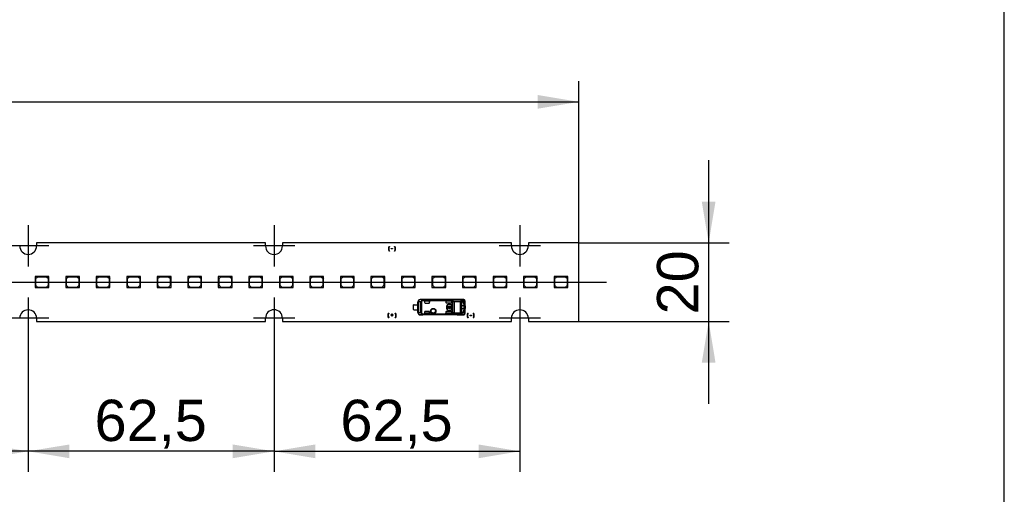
# Paper-space layout 'Layout1' of a CAD drawing. Header units: millimetres. Extents: x 0 to 406, y 0 to 285.
# Tile 6 of 7: x 281 to 406, y 140 to 201. Entities that reach past the tile are written whole.
import ezdxf
from ezdxf.enums import TextEntityAlignment as Align
from ezdxf.lldxf.tags import DXFTag

# ---------------------------------------------------------------- set-up
doc = ezdxf.new("R2010")
doc.units = ezdxf.units.MM
for name, color, linetype in [('10', 7, 'Continuous'), ('Default', 7, 'Continuous'), ('LINLED_560X20MM_', 7, 'Continuous')]:
    doc.layers.add(name, color=color, linetype=linetype)
doc.styles.add('SEACAD_Arial', font='arial.ttf')
tags = doc.linetypes.add('CENTER2', pattern=[28.575, 19.05, -3.175, 3.175, -3.175]).pattern_tags.tags
tags[10:11] = [DXFTag(74, 4), DXFTag(75, 0), DXFTag(340, '0'), DXFTag(46, 0.0), DXFTag(50, 0.0), DXFTag(44, 0.0), DXFTag(45, 0.0)]
tags[8:9] = [DXFTag(74, 4), DXFTag(75, 0), DXFTag(340, '0'), DXFTag(46, 0.0), DXFTag(50, 0.0), DXFTag(44, 0.0), DXFTag(45, 0.0)]
tags[6:7] = [DXFTag(74, 4), DXFTag(75, 0), DXFTag(340, '0'), DXFTag(46, 0.0), DXFTag(50, 0.0), DXFTag(44, 0.0), DXFTag(45, 0.0)]
tags[4:5] = [DXFTag(74, 4), DXFTag(75, 0), DXFTag(340, '0'), DXFTag(46, 0.0), DXFTag(50, 0.0), DXFTag(44, 0.0), DXFTag(45, 0.0)]
doc.dimstyles.new('ISO', dxfattribs={"dimtxt": 5.25, "dimasz": 5.25, "dimexe": 2.625, "dimexo": 0, "dimgap": 1.3125, "dimtad": 1, "dimlfac": 2, "dimtxsty": 'SEACAD_Arial', "dimblk1": '_SE_FILLED', "dimblk2": '_SE_FILLED', "dimsah": 1, "dimcen": 2.625, "dimadec": 0, "dimazin": 0, "dimtfac": 0.5, "dimtdec": 3, "dimtmove": 0, "dimatfit": 3, "dimfxl": 1, "dimarcsym": 0})

# ---------------------------------------------------------------- blocks, each defined once
blk = doc.blocks.new('SE')
at = {"layer": 'LINLED_560X20MM_', "color": 7, "linetype": 'Continuous'}
for p, q in [((311.77, 172.35), (282.67, 172.35)), ((282.67, 172.35), (282.67, 171.95)), ((311.77, 171.95), (311.77, 172.35)), ((343.02, 172.35), (313.92, 172.35)), ((313.92, 172.35), (313.92, 171.95)), ((327.49, 171.9), (327.53, 171.9)), ((327.75, 171.57), (327.75, 171.63)), ((327.75, 171.63), (327.92, 171.63)), ((327.92, 171.57), (327.75, 171.57)), ((327.92, 171.63), (327.92, 171.57)), ((328.15, 171.9), (328.19, 171.9)), ((343.02, 171.95), (343.02, 172.35)), ((351.59, 172.35), (345.17, 172.35)), ((345.17, 172.35), (345.17, 171.95)), ((351.59, 162.35), (351.59, 172.35)), ((327.53, 171.3), (327.49, 171.3)), ((328.19, 171.3), (328.15, 171.3)), ((283.98, 168.05), (282.48, 168.05)), ((282.48, 168.05), (282.48, 166.65)), ((282.78, 168), (282.53, 167.75)), ((282.53, 167.75), (282.53, 166.95)), ((283.93, 168), (282.78, 168)), ((284.18, 167.75), (283.93, 168)), ((284.23, 168.05), (283.98, 168.05)), ((283.98, 168.05), (284.23, 167.8)), ((284.18, 166.95), (284.18, 167.75)), ((284.23, 167.8), (284.23, 168.05)), ((284.23, 166.65), (284.23, 167.8)), ((287.86, 168.05), (286.36, 168.05)), ((286.36, 168.05), (286.36, 166.65)), ((286.66, 168), (286.41, 167.75)), ((286.41, 167.75), (286.41, 166.95)), ((287.81, 168), (286.66, 168)), ((288.06, 167.75), (287.81, 168)), ((288.11, 168.05), (287.86, 168.05)), ((287.86, 168.05), (288.11, 167.8)), ((288.06, 166.95), (288.06, 167.75)), ((288.11, 167.8), (288.11, 168.05)), ((288.11, 166.65), (288.11, 167.8)), ((291.74, 168.05), (290.24, 168.05)), ((290.24, 168.05), (290.24, 166.65)), ((290.54, 168), (290.29, 167.75)), ((290.29, 167.75), (290.29, 166.95)), ((291.69, 168), (290.54, 168)), ((291.94, 167.75), (291.69, 168)), ((291.99, 168.05), (291.74, 168.05)), ((291.74, 168.05), (291.99, 167.8)), ((291.94, 166.95), (291.94, 167.75)), ((291.99, 167.8), (291.99, 168.05)), ((291.99, 166.65), (291.99, 167.8)), ((295.62, 168.05), (294.12, 168.05)), ((294.12, 168.05), (294.12, 166.65)), ((294.42, 168), (294.17, 167.75)), ((294.17, 167.75), (294.17, 166.95)), ((295.57, 168), (294.42, 168)), ((295.82, 167.75), (295.57, 168)), ((295.87, 168.05), (295.62, 168.05)), ((295.62, 168.05), (295.87, 167.8)), ((295.82, 166.95), (295.82, 167.75)), ((295.87, 167.8), (295.87, 168.05)), ((295.87, 166.65), (295.87, 167.8)), ((299.5, 168.05), (298, 168.05)), ((298, 168.05), (298, 166.65)), ((298.3, 168), (298.05, 167.75)), ((298.05, 167.75), (298.05, 166.95)), ((299.45, 168), (298.3, 168)), ((299.7, 167.75), (299.45, 168)), ((299.75, 168.05), (299.5, 168.05)), ((299.5, 168.05), (299.75, 167.8)), ((299.7, 166.95), (299.7, 167.75)), ((299.75, 167.8), (299.75, 168.05)), ((299.75, 166.65), (299.75, 167.8)), ((303.38, 168.05), (301.88, 168.05)), ((301.88, 168.05), (301.88, 166.65)), ((302.18, 168), (301.93, 167.75)), ((301.93, 167.75), (301.93, 166.95)), ((303.33, 168), (302.18, 168)), ((303.58, 167.75), (303.33, 168)), ((303.63, 168.05), (303.38, 168.05)), ((303.38, 168.05), (303.63, 167.8)), ((303.58, 166.95), (303.58, 167.75)), ((303.63, 167.8), (303.63, 168.05)), ((303.63, 166.65), (303.63, 167.8)), ((307.26, 168.05), (305.76, 168.05)), ((305.76, 168.05), (305.76, 166.65)), ((306.06, 168), (305.81, 167.75)), ((305.81, 167.75), (305.81, 166.95)), ((307.21, 168), (306.06, 168)), ((307.46, 167.75), (307.21, 168)), ((307.51, 168.05), (307.26, 168.05)), ((307.26, 168.05), (307.51, 167.8)), ((307.46, 166.95), (307.46, 167.75)), ((307.51, 167.8), (307.51, 168.05)), ((307.51, 166.65), (307.51, 167.8)), ((311.14, 168.05), (309.64, 168.05)), ((309.64, 168.05), (309.64, 166.65)), ((309.94, 168), (309.69, 167.75)), ((309.69, 167.75), (309.69, 166.95)), ((311.09, 168), (309.94, 168)), ((311.34, 167.75), (311.09, 168)), ((311.39, 168.05), (311.14, 168.05)), ((311.14, 168.05), (311.39, 167.8)), ((311.34, 166.95), (311.34, 167.75)), ((311.39, 167.8), (311.39, 168.05)), ((311.39, 166.65), (311.39, 167.8)), ((315.02, 168.05), (313.52, 168.05)), ((313.52, 168.05), (313.52, 166.65)), ((313.82, 168), (313.57, 167.75)), ((313.57, 167.75), (313.57, 166.95)), ((314.97, 168), (313.82, 168)), ((315.22, 167.75), (314.97, 168)), ((315.27, 168.05), (315.02, 168.05)), ((315.02, 168.05), (315.27, 167.8)), ((315.22, 166.95), (315.22, 167.75)), ((315.27, 167.8), (315.27, 168.05)), ((315.27, 166.65), (315.27, 167.8)), ((318.9, 168.05), (317.4, 168.05)), ((317.4, 168.05), (317.4, 166.65)), ((317.7, 168), (317.45, 167.75)), ((317.45, 167.75), (317.45, 166.95)), ((318.85, 168), (317.7, 168)), ((319.1, 167.75), (318.85, 168)), ((319.15, 168.05), (318.9, 168.05)), ((318.9, 168.05), (319.15, 167.8)), ((319.1, 166.95), (319.1, 167.75)), ((319.15, 167.8), (319.15, 168.05)), ((319.15, 166.65), (319.15, 167.8)), ((322.78, 168.05), (321.28, 168.05)), ((321.28, 168.05), (321.28, 166.65)), ((321.58, 168), (321.33, 167.75)), ((321.33, 167.75), (321.33, 166.95)), ((322.73, 168), (321.58, 168)), ((322.98, 167.75), (322.73, 168)), ((323.03, 168.05), (322.78, 168.05)), ((322.78, 168.05), (323.03, 167.8)), ((322.98, 166.95), (322.98, 167.75)), ((323.03, 167.8), (323.03, 168.05)), ((323.03, 166.65), (323.03, 167.8)), ((326.66, 168.05), (325.16, 168.05)), ((325.16, 168.05), (325.16, 166.65)), ((325.46, 168), (325.21, 167.75)), ((325.21, 167.75), (325.21, 166.95)), ((326.61, 168), (325.46, 168)), ((326.86, 167.75), (326.61, 168)), ((326.91, 168.05), (326.66, 168.05)), ((326.66, 168.05), (326.91, 167.8)), ((326.86, 166.95), (326.86, 167.75)), ((326.91, 167.8), (326.91, 168.05)), ((326.91, 166.65), (326.91, 167.8)), ((330.54, 168.05), (329.04, 168.05)), ((329.04, 168.05), (329.04, 166.65)), ((329.34, 168), (329.09, 167.75)), ((329.09, 167.75), (329.09, 166.95)), ((330.49, 168), (329.34, 168)), ((330.74, 167.75), (330.49, 168)), ((330.79, 168.05), (330.54, 168.05)), ((330.54, 168.05), (330.79, 167.8)), ((330.74, 166.95), (330.74, 167.75)), ((330.79, 167.8), (330.79, 168.05)), ((330.79, 166.65), (330.79, 167.8)), ((334.42, 168.05), (332.92, 168.05)), ((332.92, 168.05), (332.92, 166.65)), ((333.22, 168), (332.97, 167.75)), ((332.97, 167.75), (332.97, 166.95)), ((334.37, 168), (333.22, 168)), ((334.62, 167.75), (334.37, 168)), ((334.67, 168.05), (334.42, 168.05)), ((334.42, 168.05), (334.67, 167.8)), ((334.62, 166.95), (334.62, 167.75)), ((334.67, 167.8), (334.67, 168.05)), ((334.67, 166.65), (334.67, 167.8)), ((338.3, 168.05), (336.8, 168.05)), ((336.8, 168.05), (336.8, 166.65)), ((337.1, 168), (336.85, 167.75)), ((336.85, 167.75), (336.85, 166.95)), ((338.25, 168), (337.1, 168)), ((338.5, 167.75), (338.25, 168)), ((338.55, 168.05), (338.3, 168.05)), ((338.3, 168.05), (338.55, 167.8)), ((338.5, 166.95), (338.5, 167.75)), ((338.55, 167.8), (338.55, 168.05)), ((338.55, 166.65), (338.55, 167.8)), ((342.18, 168.05), (340.68, 168.05)), ((340.68, 168.05), (340.68, 166.65)), ((340.98, 168), (340.73, 167.75)), ((340.73, 167.75), (340.73, 166.95)), ((342.13, 168), (340.98, 168)), ((342.38, 167.75), (342.13, 168)), ((342.43, 168.05), (342.18, 168.05)), ((342.18, 168.05), (342.43, 167.8)), ((342.38, 166.95), (342.38, 167.75)), ((342.43, 167.8), (342.43, 168.05)), ((342.43, 166.65), (342.43, 167.8)), ((346.06, 168.05), (344.56, 168.05)), ((344.56, 168.05), (344.56, 166.65)), ((344.86, 168), (344.61, 167.75)), ((344.61, 167.75), (344.61, 166.95)), ((346.01, 168), (344.86, 168)), ((346.26, 167.75), (346.01, 168)), ((346.31, 168.05), (346.06, 168.05)), ((346.06, 168.05), (346.31, 167.8)), ((346.26, 166.95), (346.26, 167.75)), ((346.31, 167.8), (346.31, 168.05)), ((346.31, 166.65), (346.31, 167.8)), ((349.94, 168.05), (348.44, 168.05)), ((348.44, 168.05), (348.44, 166.65)), ((348.74, 168), (348.49, 167.75)), ((348.49, 167.75), (348.49, 166.95)), ((349.89, 168), (348.74, 168)), ((350.14, 167.75), (349.89, 168)), ((350.19, 168.05), (349.94, 168.05)), ((349.94, 168.05), (350.19, 167.8)), ((350.14, 166.95), (350.14, 167.75)), ((350.19, 167.8), (350.19, 168.05)), ((350.19, 166.65), (350.19, 167.8)), ((282.48, 166.65), (284.23, 166.65)), ((282.53, 166.95), (282.78, 166.7)), ((282.78, 166.7), (283.93, 166.7)), ((283.93, 166.7), (284.18, 166.95)), ((286.36, 166.65), (288.11, 166.65)), ((286.41, 166.95), (286.66, 166.7)), ((286.66, 166.7), (287.81, 166.7)), ((287.81, 166.7), (288.06, 166.95)), ((290.24, 166.65), (291.99, 166.65)), ((290.29, 166.95), (290.54, 166.7)), ((290.54, 166.7), (291.69, 166.7)), ((291.69, 166.7), (291.94, 166.95)), ((294.12, 166.65), (295.87, 166.65)), ((294.17, 166.95), (294.42, 166.7)), ((294.42, 166.7), (295.57, 166.7)), ((295.57, 166.7), (295.82, 166.95)), ((298, 166.65), (299.75, 166.65)), ((298.05, 166.95), (298.3, 166.7)), ((298.3, 166.7), (299.45, 166.7)), ((299.45, 166.7), (299.7, 166.95)), ((301.88, 166.65), (303.63, 166.65)), ((301.93, 166.95), (302.18, 166.7)), ((302.18, 166.7), (303.33, 166.7)), ((303.33, 166.7), (303.58, 166.95)), ((305.76, 166.65), (307.51, 166.65)), ((305.81, 166.95), (306.06, 166.7)), ((306.06, 166.7), (307.21, 166.7)), ((307.21, 166.7), (307.46, 166.95)), ((309.64, 166.65), (311.39, 166.65)), ((309.69, 166.95), (309.94, 166.7)), ((309.94, 166.7), (311.09, 166.7)), ((311.09, 166.7), (311.34, 166.95)), ((313.52, 166.65), (315.27, 166.65)), ((313.57, 166.95), (313.82, 166.7)), ((313.82, 166.7), (314.97, 166.7)), ((314.97, 166.7), (315.22, 166.95)), ((317.4, 166.65), (319.15, 166.65)), ((317.45, 166.95), (317.7, 166.7)), ((317.7, 166.7), (318.85, 166.7)), ((318.85, 166.7), (319.1, 166.95)), ((321.28, 166.65), (323.03, 166.65)), ((321.33, 166.95), (321.58, 166.7)), ((321.58, 166.7), (322.73, 166.7)), ((322.73, 166.7), (322.98, 166.95)), ((325.16, 166.65), (326.91, 166.65)), ((325.21, 166.95), (325.46, 166.7)), ((325.46, 166.7), (326.61, 166.7)), ((326.61, 166.7), (326.86, 166.95)), ((329.04, 166.65), (330.79, 166.65)), ((329.09, 166.95), (329.34, 166.7)), ((329.34, 166.7), (330.49, 166.7)), ((330.49, 166.7), (330.74, 166.95)), ((332.92, 166.65), (334.67, 166.65)), ((332.97, 166.95), (333.22, 166.7)), ((333.22, 166.7), (334.37, 166.7)), ((334.37, 166.7), (334.62, 166.95)), ((336.8, 166.65), (338.55, 166.65)), ((336.85, 166.95), (337.1, 166.7)), ((337.1, 166.7), (338.25, 166.7)), ((338.25, 166.7), (338.5, 166.95)), ((340.68, 166.65), (342.43, 166.65)), ((340.73, 166.95), (340.98, 166.7)), ((340.98, 166.7), (342.13, 166.7)), ((342.13, 166.7), (342.38, 166.95)), ((344.56, 166.65), (346.31, 166.65)), ((344.61, 166.95), (344.86, 166.7)), ((344.86, 166.7), (346.01, 166.7)), ((346.01, 166.7), (346.26, 166.95)), ((348.44, 166.65), (350.19, 166.65)), ((348.49, 166.95), (348.74, 166.7)), ((348.74, 166.7), (349.89, 166.7)), ((349.89, 166.7), (350.14, 166.95)), ((330.57, 163.86), (330.57, 164.44)), ((330.64, 164.46), (331.12, 164.46)), ((331.12, 164.46), (331.12, 164.83)), ((331.12, 164.82), (331.12, 164.83)), ((331.19, 164.82), (331.12, 164.82)), ((331.12, 163.49), (331.12, 164.82)), ((331.12, 164.46), (331.12, 163.84)), ((331.5, 164.82), (331.19, 164.82)), ((331.19, 164.82), (331.19, 163.49)), ((336.14, 165.13), (331.42, 165.13)), ((331.42, 165.13), (331.42, 165.12)), ((331.76, 165.12), (331.42, 165.12)), ((331.5, 163.49), (331.5, 164.82)), ((331.58, 164.82), (331.5, 164.82)), ((331.58, 164.82), (331.58, 163.49)), ((331.65, 165.06), (331.7, 164.98)), ((335.46, 165.07), (331.7, 165.07)), ((331.7, 164.98), (331.7, 165.07)), ((335.43, 164.98), (331.7, 164.98)), ((331.76, 165.12), (336.65, 165.12)), ((331.76, 165.12), (331.76, 165.11)), ((336.65, 165.11), (331.76, 165.11)), ((331.97, 164.83), (331.97, 164.78)), ((332.61, 164.93), (332.07, 164.93)), ((332.62, 164.93), (332.07, 164.93)), ((332.07, 164.93), (332.07, 164.93)), ((332.07, 164.68), (332.52, 164.68)), ((332.62, 164.93), (332.61, 164.93)), ((332.61, 164.93), (332.61, 164.78)), ((332.61, 164.78), (332.62, 164.78)), ((332.62, 164.78), (332.62, 164.93)), ((335.33, 164.93), (334.67, 164.93)), ((334.67, 164.93), (334.67, 164.8)), ((335.33, 164.93), (334.67, 164.93)), ((334.67, 164.93), (334.67, 164.93)), ((334.67, 164.93), (334.67, 164.81)), ((334.67, 164.81), (334.67, 164.8)), ((334.77, 164.71), (335.33, 164.71)), ((334.78, 164.3), (334.77, 164.3)), ((334.77, 164.3), (334.77, 164)), ((334.77, 164), (334.78, 164)), ((334.78, 164.3), (334.78, 164)), ((334.91, 164.4), (334.84, 164.4)), ((334.84, 164.4), (334.84, 163.91)), ((334.91, 164.19), (334.91, 164.4)), ((334.96, 164.19), (334.91, 164.19)), ((334.91, 163.91), (334.91, 164.12)), ((334.91, 164.12), (334.96, 164.12)), ((334.98, 164.52), (334.98, 164.5)), ((335.28, 164.52), (334.98, 164.52)), ((335.28, 164.5), (334.98, 164.5)), ((335.23, 164.19), (335.02, 164.19)), ((335.02, 164.12), (335.23, 164.12)), ((335.08, 164.25), (335.08, 164.32)), ((335.17, 164.32), (335.17, 164.25)), ((335.28, 164.5), (335.28, 164.52)), ((335.34, 164.19), (335.29, 164.19)), ((335.29, 164.12), (335.34, 164.12)), ((335.33, 164.93), (335.33, 164.93)), ((335.34, 164.12), (335.34, 164.19)), ((335.4, 164.4), (335.38, 164.4)), ((335.38, 163.9), (335.38, 164.4)), ((335.4, 163.9), (335.4, 164.4)), ((335.43, 164.97), (335.43, 164.98)), ((335.43, 164.97), (335.43, 164.83)), ((335.43, 164.81), (335.43, 164.83)), ((335.43, 164.81), (335.43, 163.5)), ((335.57, 163.41), (335.57, 164.9)), ((335.74, 164.92), (336.56, 164.92)), ((335.74, 164.86), (335.74, 163.44)), ((336.56, 164.86), (335.74, 164.86)), ((336.14, 165.12), (336.14, 165.13)), ((336.94, 165.12), (336.14, 165.12)), ((336.95, 165.12), (336.14, 165.12)), ((336.56, 164.86), (336.56, 164.92)), ((336.56, 164.86), (336.66, 164.86)), ((336.56, 163.44), (336.56, 164.86)), ((336.94, 165.12), (336.65, 165.12)), ((336.65, 165.11), (336.65, 165.12)), ((336.66, 164.86), (336.66, 163.44)), ((336.67, 163.73), (336.67, 164.58)), ((336.97, 164.33), (336.67, 164.33)), ((336.67, 163.98), (336.97, 163.98)), ((336.72, 164.83), (336.8, 164.83)), ((337.04, 165.02), (336.75, 165.02)), ((336.78, 164.88), (336.75, 164.87)), ((336.78, 164.88), (336.94, 164.89)), ((336.8, 164.83), (336.94, 164.89)), ((336.94, 164.69), (337.09, 164.72)), ((337.12, 164.55), (336.97, 164.53)), ((336.97, 164.53), (336.97, 164.33)), ((337.12, 164.33), (336.97, 164.33)), ((336.97, 164.33), (336.97, 163.98)), ((336.97, 163.98), (337.12, 163.98)), ((336.97, 163.98), (336.97, 163.77)), ((337.09, 164.73), (337.09, 165)), ((337.12, 164.55), (337.12, 164.92)), ((337.12, 164.33), (337.12, 164.55)), ((337.12, 164.33), (337.12, 163.98)), ((337.12, 163.75), (337.12, 163.98)), ((282.67, 162.75), (282.67, 162.35)), ((311.77, 162.35), (311.77, 162.75)), ((313.92, 162.75), (313.92, 162.35)), ((327.41, 163.4), (327.45, 163.4)), ((327.45, 162.8), (327.41, 162.8)), ((327.68, 163.13), (327.68, 163.19)), ((327.68, 163.19), (327.81, 163.19)), ((327.81, 163.13), (327.68, 163.13)), ((327.81, 163.19), (327.81, 163.31)), ((327.81, 163.31), (327.86, 163.31)), ((327.81, 163.01), (327.81, 163.13)), ((327.86, 163.01), (327.81, 163.01)), ((327.86, 163.31), (327.86, 163.19)), ((327.86, 163.19), (327.99, 163.19)), ((327.99, 163.13), (327.86, 163.13)), ((327.86, 163.13), (327.86, 163.01)), ((327.99, 163.19), (327.99, 163.13)), ((328.23, 163.4), (328.27, 163.4)), ((328.27, 162.8), (328.23, 162.8)), ((330.64, 163.84), (331.12, 163.84)), ((331.12, 163.48), (331.12, 163.84)), ((331.12, 163.49), (331.19, 163.49)), ((331.12, 163.48), (331.12, 163.49)), ((331.19, 163.49), (331.5, 163.49)), ((331.42, 163.19), (331.76, 163.19)), ((331.42, 163.19), (331.42, 163.18)), ((336.14, 163.18), (331.42, 163.18)), ((331.5, 163.49), (331.58, 163.49)), ((331.7, 163.32), (331.65, 163.24)), ((331.7, 163.32), (335.43, 163.32)), ((331.7, 163.23), (331.7, 163.32)), ((331.7, 163.23), (335.46, 163.23)), ((336.65, 163.19), (331.76, 163.19)), ((331.76, 163.19), (331.76, 163.19)), ((336.65, 163.19), (331.76, 163.19)), ((331.97, 163.53), (331.97, 163.47)), ((332.52, 163.63), (332.07, 163.63)), ((332.07, 163.38), (332.07, 163.37)), ((332.61, 163.38), (332.07, 163.38)), ((332.07, 163.37), (332.62, 163.37)), ((332.62, 163.53), (332.61, 163.53)), ((332.61, 163.53), (332.61, 163.38)), ((332.62, 163.37), (332.61, 163.38)), ((332.62, 163.37), (332.62, 163.53)), ((334.67, 163.5), (334.67, 163.38)), ((334.67, 163.5), (334.67, 163.5)), ((334.67, 163.5), (334.67, 163.37)), ((334.67, 163.37), (334.67, 163.38)), ((335.33, 163.38), (334.67, 163.38)), ((335.33, 163.37), (334.67, 163.37)), ((335.33, 163.6), (334.77, 163.6)), ((334.84, 163.91), (334.91, 163.91)), ((334.98, 163.8), (334.98, 163.79)), ((334.98, 163.8), (335.28, 163.8)), ((334.98, 163.79), (335.28, 163.79)), ((335.28, 163.79), (335.28, 163.8)), ((335.33, 163.37), (335.33, 163.38)), ((335.38, 163.9), (335.4, 163.9)), ((335.43, 163.47), (335.43, 163.5)), ((335.43, 163.47), (335.43, 163.33)), ((335.74, 163.44), (336.56, 163.44)), ((335.74, 163.44), (335.74, 163.38)), ((335.74, 163.38), (336.56, 163.38)), ((336.14, 163.18), (336.14, 163.18)), ((336.14, 163.18), (336.94, 163.18)), ((336.14, 163.18), (336.95, 163.18)), ((336.56, 163.44), (336.66, 163.44)), ((336.56, 163.38), (336.56, 163.44)), ((336.65, 163.19), (336.94, 163.18)), ((336.65, 163.19), (336.65, 163.19)), ((336.8, 163.47), (336.72, 163.47)), ((336.75, 163.43), (336.78, 163.42)), ((336.75, 163.29), (337.04, 163.28)), ((336.94, 163.42), (336.78, 163.42)), ((336.94, 163.42), (336.8, 163.47)), ((337.09, 163.58), (336.94, 163.62)), ((336.97, 163.77), (337.12, 163.75)), ((337.09, 163.3), (337.09, 163.58)), ((337.12, 163.38), (337.12, 163.75)), ((337.49, 163.4), (337.53, 163.4)), ((337.53, 162.8), (337.49, 162.8)), ((337.76, 163.13), (337.93, 163.13)), ((337.76, 163.07), (337.76, 163.13)), ((337.93, 163.07), (337.76, 163.07)), ((337.93, 163.13), (337.93, 163.07)), ((338.16, 163.4), (338.19, 163.4)), ((338.19, 162.8), (338.16, 162.8)), ((343.02, 162.35), (343.02, 162.75)), ((345.17, 162.75), (345.17, 162.35)), ((282.67, 162.35), (311.77, 162.35)), ((313.92, 162.35), (343.02, 162.35)), ((345.17, 162.35), (351.59, 162.35))]:
    blk.add_line(p, q, dxfattribs=at)
for radius in [0.328, 0.293, 0.276, 0.275]:
    blk.add_circle((333.09, 163.68), radius, dxfattribs=at)
for centre, radius, start, end in [((281.59, 171.95), 1.07, 180, 0), ((312.84, 171.95), 1.08, 180, 0), ((327.84, 171.6), 0.462, 139.5021, 220.4979), ((327.84, 171.6), 0.462, 319.5016, 40.4984), ((344.09, 171.95), 1.07, 180, 0), ((330.64, 164.34), 0.125, 90, 126.8699), ((331.42, 164.82), 0.3, 90.167, 179.9956), ((331.8, 164.81), 0.291, 119.4693, 178.8718), ((331.69, 164.96), 0.107, 87.5505, 111.0353), ((332.07, 164.78), 0.1, 180, 270), ((334.98, 164.3), 0.213, 90, 180), ((334.98, 164), 0.213, 180, 270), ((334.98, 164.3), 0.2, 90, 180), ((334.98, 164), 0.2, 180, 270), ((335.12, 164.15), 0.169, 104.2042, 168.6727), ((335.12, 164.15), 0.169, 191.3273, 348.6727), ((335.12, 164.15), 0.108, 112.432, 162.2153), ((335.12, 164.15), 0.108, 197.7847, 342.2153), ((335.12, 164.15), 0.169, 11.3273, 75.7958), ((335.12, 164.15), 0.108, 17.7847, 67.568), ((335.28, 164.4), 0.113, 0, 90), ((335.28, 164.4), 0.1, 0, 90), ((335.85, 164.9), 0.424, 155.6644, 168.4196), ((335.18, 164.31), 0.711, 56.4894, 69.3201), ((335.22, 164.48), 0.641, 50.5835, 68.1417), ((335.76, 164.81), 0.208, 128.9401, 154.2407), ((335.75, 165.28), 0.417, 245.1137, 269.2196), ((335.75, 165.1), 0.182, 227.612, 267.059), ((376.47, 164.88), 40.73, 179.9391, 180.0276), ((337.19, 164.78), 0.646, 156.613, 167.1304), ((336.55, 164.8), 0.125, 29.2644, 83.1817), ((336.79, 164.96), 0.204, 132.1604, 158.7603), ((336.57, 164.91), 0.131, 19.7328, 77.0452), ((336.64, 165.01), 0.103, 3.1147, 84.8366), ((337.11, 164.73), 0.467, 152.0817, 164.248), ((336.85, 164.88), 0.173, 126.1297, 153.8377), ((336.94, 165.03), 0.0975, 358.48, 88.0009), ((336.94, 164.96), 0.167, 46.095, 90.7758), ((336.48, 164.55), 0.489, 358.2685, 17.0288), ((336.93, 164.94), 0.189, 357.3687, 42.2043), ((336.75, 164.58), 0.366, 355.7724, 23.7815), ((281.59, 162.75), 1.07, 0, 180), ((312.84, 162.75), 1.08, 0, 180), ((327.76, 163.1), 0.462, 139.5021, 220.4979), ((327.92, 163.1), 0.461, 319.3991, 40.6009), ((330.64, 163.96), 0.125, 233.1301, 270), ((331.42, 163.49), 0.3, 180.0044, 269.8384), ((331.8, 163.5), 0.292, 181.2452, 240.4151), ((331.69, 163.34), 0.107, 248.9631, 272.4493), ((332.07, 163.53), 0.1, 90, 180), ((335.28, 163.9), 0.1, 270, 360), ((335.28, 163.9), 0.113, 270, 360), ((335.19, 163.98), 0.693, 290.5131, 303.6749), ((335.67, 163.35), 0.236, 186.7859, 209.799), ((335.22, 163.84), 0.652, 292.115, 309.3324), ((335.75, 163.03), 0.414, 90.6937, 114.971), ((335.75, 163.2), 0.184, 93.1487, 132.1797), ((336.55, 163.51), 0.125, 276.8298, 330.7248), ((337.19, 163.53), 0.644, 192.8599, 203.4072), ((336.57, 163.4), 0.131, 282.9533, 340.2794), ((336.79, 163.34), 0.204, 201.2415, 227.861), ((336.64, 163.29), 0.103, 275.1481, 356.892), ((337.11, 163.57), 0.467, 195.7622, 207.9319), ((336.85, 163.43), 0.173, 206.1713, 233.8588), ((336.41, 163.77), 0.557, 344.1251, 0.5828), ((336.94, 163.28), 0.0975, 272.0033, 1.5118), ((336.94, 163.35), 0.167, 269.1869, 313.9637), ((336.93, 163.36), 0.182, 313.6323, 2.4943), ((337, 163.29), 0.0836, 312.1253, 8.1609), ((336.75, 163.73), 0.366, 336.2191, 4.1962), ((337.84, 163.1), 0.462, 139.5016, 220.4984), ((337.84, 163.1), 0.462, 319.5021, 40.4979), ((344.09, 162.75), 1.07, 0, 180)]:
    blk.add_arc(centre, radius, start, end, dxfattribs=at)
for centre, major_axis, ratio, start_param, end_param in [((331.42, 164.83), (0.212, -0.212), 0.999924, 2.349833, 3.926953), ((331.42, 164.82), (0.003, 0.3), 0.766027, 0.015856, 1.578763), ((332.07, 164.83), (0, -0.1), 0.999994, 3.141593, 4.712389), ((332.07, 164.83), (0, -0.1), 0.999994, 3.141593, 4.712389), ((332.51, 164.78), (-0.1, 0), 0.999848, 1.570796, 3.141593), ((332.52, 164.78), (-0.1, 0), 0.999848, 1.570796, 3.141593), ((334.77, 164.81), (0.0707, -0.0707), 0.999695, 3.926839, 5.497939), ((334.77, 164.81), (0.0707, -0.0707), 0.999695, 3.9588, 4.712389), ((335.33, 164.83), (0, -0.1), 0.999994, 1.570796, 3.141593), ((335.33, 164.83), (0, -0.1), 0.999994, 1.570796, 3.141593), ((335.33, 164.81), (0, -0.1), 0.999848, 0, 1.570796), ((336.14, 164.83), (0, 0.3), 0.999962, 6.103712, 6.283185), ((336.65, 165.02), (-0.0024, 0.1), 0.939661, 4.689876, 6.257716), ((337.04, 164.57), (0, -0.451), 0.342128, 2.840741, 3.150375), ((336.99, 165), (-0.0672, -0.074), 0.8975, 2.254603, 3.141199), ((337.02, 164.92), (-0.1, 0), 0.754543, 3.141566, 3.270143), ((331.42, 163.48), (0.212, 0.212), 0.999924, 2.356233, 3.933355), ((331.42, 163.49), (-0.003, 0.3), 0.766027, 1.56283, 3.125796), ((332.07, 163.48), (0, 0.1), 0.999994, 1.570796, 3.141593), ((332.07, 163.47), (0, 0.1), 0.999994, 1.570796, 3.141593), ((332.51, 163.53), (-0.1, 0), 0.999848, 3.141593, 4.712389), ((332.52, 163.53), (-0.1, 0), 0.999848, 3.141593, 4.712389), ((334.77, 163.5), (0.0707, 0.0707), 0.999695, 0.785246, 2.356347), ((334.77, 163.5), (0.0707, 0.0707), 0.999695, 1.570796, 2.343651), ((335.33, 163.5), (0, 0.1), 0.999848, 4.712389, 6.283185), ((335.33, 163.48), (0, 0.1), 0.999994, 3.140004, 4.712389), ((335.33, 163.47), (0, 0.1), 0.999994, 3.140535, 4.712389), ((336.14, 163.48), (0, 0.3), 0.999962, 3.141593, 3.321066), ((336.65, 163.29), (0.0024, 0.1), 0.939661, 3.16702, 4.734915), ((337.04, 163.73), (0, 0.45), 0.34204, 3.132977, 3.443088)]:
    blk.add_ellipse(centre, major_axis=major_axis, ratio=ratio, start_param=start_param, end_param=end_param, dxfattribs=at)
for points, degree, knots in [([(327.53, 171.9), (327.51, 171.87), (327.49, 171.83), (327.47, 171.8), (327.44, 171.72), (327.42, 171.56), (327.46, 171.4), (327.53, 171.3)], 3, [0, 0, 0, 0, 0.125, 0.1875, 0.25, 0.5, 1, 1, 1, 1]), ([(328.15, 171.3), (328.22, 171.4), (328.26, 171.56), (328.24, 171.72), (328.21, 171.8), (328.19, 171.83), (328.17, 171.87), (328.15, 171.9)], 3, [0, 0, 0, 0, 0.5, 0.75, 0.8125, 0.875, 1, 1, 1, 1]), ([(331.65, 165.06), (331.66, 165.07), (331.66, 165.08), (331.68, 165.09), (331.69, 165.11), (331.72, 165.11), (331.75, 165.12), (331.76, 165.12)], 3, [0, 0, 0, 0, 0.225106, 0.406821, 0.546306, 0.765172, 1, 1, 1, 1]), ([(331.76, 165.11), (331.75, 165.11), (331.74, 165.11), (331.73, 165.11), (331.72, 165.11), (331.71, 165.1), (331.7, 165.09), (331.7, 165.08), (331.7, 165.07), (331.7, 165.07)], 3, [0, 0, 0, 0, 0.110474, 0.221192, 0.340028, 0.473427, 0.625996, 0.800833, 1, 1, 1, 1]), ([(336.67, 164.58), (336.67, 164.7), (336.7, 164.79), (336.73, 164.88), (336.78, 164.88)], 2, [0, 0, 0, 0.5, 0.5, 1, 1, 1]), ([(336.94, 164.69), (336.94, 164.7), (336.93, 164.72), (336.91, 164.75), (336.89, 164.78), (336.87, 164.8), (336.85, 164.82), (336.83, 164.83), (336.81, 164.83), (336.8, 164.83)], 3, [0, 0, 0, 0, 0.117575, 0.243567, 0.377986, 0.520838, 0.672124, 0.831846, 1, 1, 1, 1]), ([(336.94, 164.88), (336.98, 164.89), (337.02, 164.84), (337.06, 164.8), (337.09, 164.73)], 2, [0, 0, 0, 0.5, 0.5, 1, 1, 1]), ([(337.12, 164.92), (337.11, 164.93), (337.11, 164.95), (337.11, 164.97), (337.1, 164.99), (337.09, 165), (337.09, 165)], 3, [0, 0, 0, 0, 0.244652, 0.491458, 0.742562, 1, 1, 1, 1]), ([(327.45, 163.4), (327.43, 163.37), (327.41, 163.33), (327.39, 163.3), (327.36, 163.22), (327.34, 163.06), (327.38, 162.9), (327.45, 162.8)], 3, [0, 0, 0, 0, 0.125, 0.1875, 0.25, 0.5, 1, 1, 1, 1]), ([(328.23, 162.8), (328.3, 162.9), (328.34, 163.06), (328.32, 163.22), (328.29, 163.3), (328.27, 163.33), (328.25, 163.37), (328.23, 163.4)], 3, [0, 0, 0, 0, 0.5, 0.75, 0.8125, 0.875, 1, 1, 1, 1]), ([(331.76, 163.19), (331.75, 163.19), (331.74, 163.19), (331.72, 163.19), (331.7, 163.2), (331.69, 163.2), (331.67, 163.22), (331.66, 163.23), (331.65, 163.24)], 3, [0, 0, 0, 0, 0.120723, 0.235221, 0.34634, 0.457185, 0.682198, 1, 1, 1, 1]), ([(331.7, 163.23), (331.7, 163.23), (331.7, 163.22), (331.71, 163.21), (331.72, 163.2), (331.74, 163.19), (331.75, 163.19), (331.76, 163.19)], 3, [0, 0, 0, 0, 0.272042, 0.497908, 0.684926, 0.845835, 1, 1, 1, 1]), ([(336.78, 163.42), (336.73, 163.42), (336.7, 163.51), (336.67, 163.6), (336.67, 163.73)], 2, [0, 0, 0, 0.5, 0.5, 1, 1, 1]), ([(336.8, 163.47), (336.8, 163.47), (336.82, 163.47), (336.84, 163.48), (336.88, 163.51), (336.91, 163.55), (336.93, 163.6), (336.94, 163.62)], 3, [0, 0, 0, 0, 0.000046, 0.262499, 0.516583, 0.762384, 1, 1, 1, 1]), ([(337.09, 163.3), (337.09, 163.31), (337.1, 163.31), (337.11, 163.33), (337.11, 163.34), (337.11, 163.36), (337.11, 163.37), (337.12, 163.38)], 3, [0, 0, 0, 0, 0.20636, 0.408491, 0.607418, 0.804218, 1, 1, 1, 1]), ([(337.53, 163.4), (337.46, 163.3), (337.42, 163.15), (337.44, 162.99), (337.47, 162.91), (337.49, 162.87), (337.51, 162.84), (337.53, 162.8)], 3, [0, 0, 0, 0, 0.5, 0.75, 0.8125, 0.875, 1, 1, 1, 1]), ([(338.16, 162.8), (338.17, 162.84), (338.19, 162.87), (338.21, 162.91), (338.24, 162.99), (338.26, 163.15), (338.22, 163.3), (338.16, 163.4)], 3, [0, 0, 0, 0, 0.125, 0.1875, 0.25, 0.5, 1, 1, 1, 1])]:
    blk.add_open_spline(points, degree=degree, knots=knots, dxfattribs=at)
for points, degree in [([(331.7, 164.98), (331.67, 164.97), (331.63, 164.94), (331.59, 164.88), (331.58, 164.84), (331.58, 164.82)], 3), ([(331.58, 163.49), (331.58, 163.47), (331.59, 163.43), (331.63, 163.37), (331.67, 163.34), (331.7, 163.32)], 3), ([(337.09, 163.58), (337.03, 163.42), (336.94, 163.42)], 2)]:
    blk.add_open_spline(points, degree=degree, dxfattribs=at)
blk.add_rational_spline([(335.63, 163.33), (335.61, 163.35), (335.59, 163.38), (335.57, 163.41)], [1.03323215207, 0.973772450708, 0.994102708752, 1.0942229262], degree=3, dxfattribs=at)
blk = doc.blocks.new('SEANNOT_GROUP10')
at = {"layer": 'Default', "color": 7, "linetype": 'CENTER2'}
for p, q in [((281.59, 174.58), (281.59, 169.33)), ((284.22, 171.95), (278.97, 171.95))]:
    blk.add_line(p, q, dxfattribs=at)
blk = doc.blocks.new('SEANNOT_GROUP11')
at = {"layer": 'Default', "color": 7, "linetype": 'CENTER2'}
for p, q in [((281.59, 165.38), (281.59, 160.13)), ((284.22, 162.75), (278.97, 162.75))]:
    blk.add_line(p, q, dxfattribs=at)
blk = doc.blocks.new('SEANNOT_GROUP12')
at = {"layer": 'Default', "color": 7, "linetype": 'CENTER2'}
for p, q in [((312.84, 174.58), (312.84, 169.33)), ((315.47, 171.95), (310.22, 171.95))]:
    blk.add_line(p, q, dxfattribs=at)
blk = doc.blocks.new('SEANNOT_GROUP13')
at = {"layer": 'Default', "color": 7, "linetype": 'CENTER2'}
for p, q in [((312.84, 165.38), (312.84, 160.13)), ((315.47, 162.75), (310.22, 162.75))]:
    blk.add_line(p, q, dxfattribs=at)
blk = doc.blocks.new('SEANNOT_GROUP14')
at = {"layer": 'Default', "color": 7, "linetype": 'CENTER2'}
for p, q in [((344.09, 174.58), (344.09, 169.33)), ((346.72, 171.95), (341.47, 171.95))]:
    blk.add_line(p, q, dxfattribs=at)
blk = doc.blocks.new('SEANNOT_GROUP15')
at = {"layer": 'Default', "color": 7, "linetype": 'CENTER2'}
for p, q in [((344.09, 165.38), (344.09, 160.13)), ((346.72, 162.75), (341.47, 162.75))]:
    blk.add_line(p, q, dxfattribs=at)
blk = doc.blocks.new('DMBLK16')
at = {"layer": 'Default', "linetype": 'Continuous'}
for points in [[(76.84, 191.16), (71.59, 190.29), (76.84, 189.41)], [(346.34, 191.16), (346.34, 189.41), (351.59, 190.29)]]:
    blk.add_hatch(color=7, dxfattribs=at).paths.add_polyline_path(points)
at = {"layer": 'Default', "color": 7, "linetype": 'Continuous'}
for p, q in [((71.59, 172.35), (71.59, 192.91)), ((351.59, 167.35), (351.59, 192.91)), ((71.59, 190.29), (351.59, 190.29))]:
    blk.add_line(p, q, dxfattribs=at)
at = {"layer": 'Default', "color": 7, "linetype": 'Continuous', "style": 'SEACAD_Arial'}
blk.add_text('560', height=5.25, dxfattribs=at).set_placement((205.43, 196.85), align=Align.TOP_LEFT)
blk = doc.blocks.new('_SE_FILLED')
at = {"color": 0}
blk.add_line((0, 0), (-1, 0), dxfattribs=at)
blk.add_solid([(0, 0), (-1, -0.1665), (-1, 0.1665), (0, 0)], dxfattribs=at)
blk = doc.blocks.new('DMBLK18')
at = {"layer": 'Default', "linetype": 'Continuous'}
for points in [[(368.96, 177.6), (367.21, 177.6), (368.09, 172.35)], [(368.96, 157.1), (368.09, 162.35), (367.21, 157.1)]]:
    blk.add_hatch(color=7, dxfattribs=at).paths.add_polyline_path(points)
at = {"layer": 'Default', "color": 7, "linetype": 'Continuous'}
for p, q in [((368.09, 151.85), (368.09, 182.85)), ((351.59, 172.35), (370.71, 172.35)), ((351.59, 162.35), (370.71, 162.35))]:
    blk.add_line(p, q, dxfattribs=at)
at = {"layer": 'Default', "color": 7, "linetype": 'Continuous', "style": 'SEACAD_Arial'}
blk.add_text('20', height=5.25, rotation=90, dxfattribs=at).set_placement((361.52, 163.24), align=Align.TOP_LEFT)
blk = doc.blocks.new('SEANNOT_GROUP20')
at = {"layer": 'Default', "color": 7, "linetype": 'CENTER2'}
blk.add_line((68.09, 167.35), (355.09, 167.35), dxfattribs=at)
blk = doc.blocks.new('DMBLK26')
at = {"layer": 'Default', "linetype": 'Continuous'}
for points in [[(255.59, 144.94), (255.59, 146.69), (250.34, 145.82)], [(276.34, 144.94), (281.59, 145.82), (276.34, 146.69)]]:
    blk.add_hatch(color=7, dxfattribs=at).paths.add_polyline_path(points)
at = {"layer": 'Default', "color": 7, "linetype": 'Continuous'}
for p, q in [((250.34, 163.83), (250.34, 143.19)), ((281.59, 162.75), (281.59, 143.19)), ((281.59, 145.82), (250.34, 145.82))]:
    blk.add_line(p, q, dxfattribs=at)
at = {"layer": 'Default', "color": 7, "linetype": 'Continuous', "style": 'SEACAD_Arial'}
blk.add_text('62,5', height=5.25, dxfattribs=at).set_placement((258.78, 152.38), align=Align.TOP_LEFT)
blk = doc.blocks.new('DMBLK27')
at = {"layer": 'Default', "linetype": 'Continuous'}
for points in [[(286.84, 144.94), (286.84, 146.69), (281.59, 145.82)], [(307.59, 144.94), (312.84, 145.82), (307.59, 146.69)]]:
    blk.add_hatch(color=7, dxfattribs=at).paths.add_polyline_path(points)
at = {"layer": 'Default', "color": 7, "linetype": 'Continuous'}
for p, q in [((281.59, 162.75), (281.59, 143.19)), ((312.84, 162.75), (312.84, 143.19)), ((312.84, 145.82), (281.59, 145.82))]:
    blk.add_line(p, q, dxfattribs=at)
at = {"layer": 'Default', "color": 7, "linetype": 'Continuous', "style": 'SEACAD_Arial'}
blk.add_text('62,5', height=5.25, dxfattribs=at).set_placement((290.03, 152.38), align=Align.TOP_LEFT)
blk = doc.blocks.new('DMBLK28')
at = {"layer": 'Default', "linetype": 'Continuous'}
for points in [[(318.09, 144.94), (318.09, 146.69), (312.84, 145.82)], [(338.84, 144.94), (344.09, 145.82), (338.84, 146.69)]]:
    blk.add_hatch(color=7, dxfattribs=at).paths.add_polyline_path(points)
at = {"layer": 'Default', "color": 7, "linetype": 'Continuous'}
for p, q in [((312.84, 162.75), (312.84, 143.19)), ((344.09, 162.75), (344.09, 143.19)), ((312.84, 145.82), (344.09, 145.82))]:
    blk.add_line(p, q, dxfattribs=at)
at = {"layer": 'Default', "color": 7, "linetype": 'Continuous', "style": 'SEACAD_Arial'}
blk.add_text('62,5', height=5.25, dxfattribs=at).set_placement((321.28, 152.38), align=Align.TOP_LEFT)

psp = doc.layouts.get("Layout1")

# ---------------------------------------------------------------- linework, layer by layer
at = {"layer": '10', "color": 7, "linetype": 'Continuous'}
psp.add_lwpolyline([(405.6664, 13.5775), (405.6664, 284.5775), (15.6664, 284.5775), (15.6664, 13.5775), (405.6664, 13.5775)], dxfattribs=at)

# ---------------------------------------------------------------- block references
at = {"layer": 'Default'}
for name in ['SEANNOT_GROUP10', 'SEANNOT_GROUP12', 'SEANNOT_GROUP14', 'SE', 'SEANNOT_GROUP20', 'SEANNOT_GROUP11', 'SEANNOT_GROUP13', 'SEANNOT_GROUP15']:
    psp.add_blockref(name, (0, 0), dxfattribs=at)

# ---------------------------------------------------------------- dimensions: what is measured, and where the dimension line sits
at = {"layer": 'Default', "color": 7, "linetype": 'Continuous'}
for base, p1, p2, picture, middle in [((351.5902, 190.2884), (71.5902, 162.3525), (351.5902, 167.3525), 'DMBLK16', (211.5902, 190.2884)), ((250.3402, 145.8152), (281.5902, 162.7525), (250.3402, 163.8275), 'DMBLK26', (265.9652, 145.8152)), ((281.5902, 145.8152), (312.8402, 162.7525), (281.5902, 162.7525), 'DMBLK27', (297.2152, 145.8152))]:
    dim = psp.add_linear_dim(base=base, p1=p1, p2=p2, text='\\A1;<>', dimstyle='ISO', dxfattribs=at)
    dim.commit()
    dim.dimension.update_dxf_attribs({"geometry": picture, "text_midpoint": middle, "dimtype": 160})
for base, p1, p2, angle, picture, middle in [((368.086, 162.3525), (351.5902, 162.3525), (351.5902, 172.3525), 90, 'DMBLK18', (368.086, 167.3525)), ((312.8402, 145.8152), (312.8402, 162.7525), (344.0902, 162.7525), 0, 'DMBLK28', (328.4652, 145.8152))]:
    dim = psp.add_linear_dim(base=base, p1=p1, p2=p2, angle=angle, text='\\A1;<>', dimstyle='ISO', dxfattribs=at)
    dim.commit()
    dim.dimension.update_dxf_attribs({"geometry": picture, "text_midpoint": middle, "dimtype": 161})

doc.saveas('drawing.dxf')
